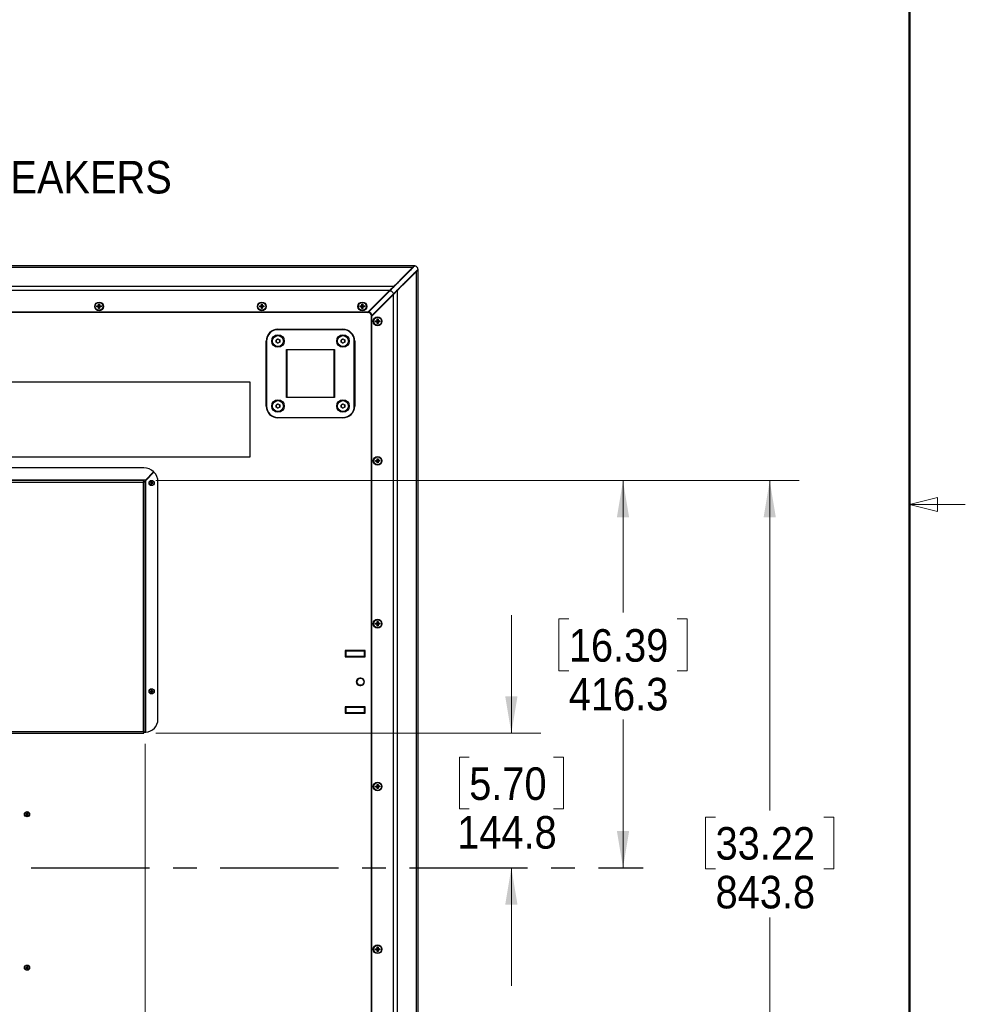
# Model space of a CAD drawing. Header units: millimetres. Extents: x 0 to 844, y -2 to 552.
# Tile 66 of 151: x 743 to 844, y 226 to 331. Entities that reach past the tile are written whole.
import ezdxf

# ---------------------------------------------------------------- set-up
doc = ezdxf.new("R2010")
doc.units = ezdxf.units.MM
doc.linetypes.add('CENTERX2', pattern=[20.32, 12.7, -2.54, 2.54, -2.54])
doc.styles.add('SLDTEXTSTYLE0', font='GOTHIC.TTF', dxfattribs={"width": 0.913})
doc.dimstyles.new('SLDDIMSTYLE2', dxfattribs={"dimtxt": 3.5, "dimasz": 3.9624, "dimexe": 0, "dimexo": 0.0625, "dimgap": 0.875, "dimtad": 0, "dimtih": 1, "dimtoh": 1, "dimdec": 1, "dimlfac": 10, "dimrnd": 1e-09, "dimzin": 12, "dimdsep": 46, "dimtxsty": 'SLDTEXTSTYLE0', "dimsah": 1, "dimcen": 0.09, "dimadec": 0, "dimazin": 3, "dimtfac": 1, "dimtdec": 1, "dimtmove": 0, "dimatfit": 0, "dimfxl": 1, "dimfrac": 2, "dimtolj": 1, "dimtzin": 12, "dimarcsym": 0})
doc.dimstyles.new('SLDDIMSTYLE5', dxfattribs={"dimtxt": 3.5, "dimasz": 3.9624, "dimexe": 0, "dimexo": 0.0625, "dimgap": 0.875, "dimtad": 0, "dimtih": 1, "dimtoh": 1, "dimdec": 1, "dimlfac": 10, "dimrnd": 1e-09, "dimzin": 12, "dimdsep": 46, "dimtxsty": 'SLDTEXTSTYLE0', "dimsah": 1, "dimcen": 0.09, "dimadec": 0, "dimazin": 3, "dimtfac": 1, "dimtdec": 1, "dimtofl": 0, "dimtmove": 0, "dimatfit": 3, "dimfxl": 1, "dimfrac": 2, "dimtolj": 1, "dimtzin": 12, "dimarcsym": 0})
doc.dimstyles.new('SLDDIMSTYLE6', dxfattribs={"dimtxt": 3.5, "dimasz": 3.9624, "dimexe": 0, "dimexo": 0.0625, "dimgap": 0.875, "dimtad": 0, "dimtih": 1, "dimtoh": 1, "dimdec": 1, "dimlfac": 10, "dimrnd": 1e-09, "dimzin": 4, "dimdsep": 46, "dimtxsty": 'SLDTEXTSTYLE0', "dimsah": 1, "dimcen": 0.09, "dimadec": 0, "dimazin": 1, "dimtfac": 1, "dimtdec": 1, "dimtofl": 0, "dimtmove": 0, "dimatfit": 3, "dimfxl": 1, "dimfrac": 2, "dimtolj": 1, "dimtzin": 12, "dimarcsym": 0})

# ---------------------------------------------------------------- blocks, each defined once
blk = doc.blocks.new('_D_13')
at = {"color": 7, "linetype": 'Continuous', "lineweight": 0}
for p, q in [((756.05, 253.66), (756.05, 152.33)), ((709.93, 160.54), (708.87, 160.54)), ((708.87, 160.54), (708.87, 154.99)), ((721.57, 160.54), (722.64, 160.54)), ((722.64, 160.54), (722.64, 154.99)), ((672.35, 155.5), (705.8, 155.5)), ((708.87, 154.99), (709.93, 154.99)), ((722.64, 154.99), (721.57, 154.99)), ((756.05, 155.5), (725.71, 155.5))]:
    blk.add_line(p, q, dxfattribs=at)
at = {"color": 7, "linetype": 'Continuous', "lineweight": 18}
for points in [[(672.35, 155.5), (676.31, 154.84), (676.31, 156.16)], [(756.05, 155.5), (752.08, 156.16), (752.08, 154.84)]]:
    blk.add_solid(points, dxfattribs=at)
at = {"color": 7, "linetype": 'Continuous', "lineweight": 18, "char_height": 3.5, "attachment_point": 1, "style": 'SLDTEXTSTYLE0'}
for s, insert in [('32.95', (709.93, 159.46)), ('837.0', (709.93, 154.22))]:
    blk.add_mtext(s, dxfattribs=dict(at, insert=insert))
blk = doc.blocks.new('_D_14')
at = {"color": 7, "linetype": 'Continuous', "lineweight": 0}
for p, q in [((757.19, 281.95), (810.58, 281.95)), ((807.41, 281.95), (807.41, 267.79)), ((801.59, 267.08), (800.52, 267.08)), ((800.52, 267.08), (800.52, 261.52)), ((813.23, 267.08), (814.29, 267.08)), ((814.29, 267.08), (814.29, 261.52)), ((800.52, 261.52), (801.59, 261.52)), ((814.29, 261.52), (813.23, 261.52)), ((807.41, 240.33), (807.41, 256.28))]:
    blk.add_line(p, q, dxfattribs=at)
at = {"color": 7, "linetype": 'Continuous', "lineweight": 18}
for points in [[(807.41, 281.95), (806.75, 277.99), (808.07, 277.99)], [(807.41, 240.33), (808.07, 244.29), (806.75, 244.29)]]:
    blk.add_solid(points, dxfattribs=at)
at = {"color": 7, "linetype": 'Continuous', "lineweight": 18, "char_height": 3.5, "attachment_point": 1, "style": 'SLDTEXTSTYLE0'}
for s, insert in [('16.39', (801.59, 265.99)), ('416.3', (801.59, 260.75))]:
    blk.add_mtext(s, dxfattribs=dict(at, insert=insert))
blk = doc.blocks.new('_D_15')
at = {"color": 7, "linetype": 'Continuous', "lineweight": 0}
for p, q in [((795.41, 254.8), (795.41, 267.5)), ((757.19, 254.8), (798.58, 254.8)), ((790.88, 252.22), (789.82, 252.22)), ((789.82, 252.22), (789.82, 246.66)), ((799.93, 252.22), (801, 252.22)), ((801, 252.22), (801, 246.66)), ((789.82, 246.66), (790.88, 246.66)), ((801, 246.66), (799.93, 246.66)), ((795.41, 240.33), (795.41, 227.63))]:
    blk.add_line(p, q, dxfattribs=at)
at = {"color": 7, "linetype": 'Continuous', "lineweight": 18}
for points in [[(795.41, 254.8), (796.07, 258.76), (794.75, 258.76)], [(795.41, 240.33), (794.75, 236.36), (796.07, 236.36)]]:
    blk.add_solid(points, dxfattribs=at)
at = {"color": 7, "linetype": 'Continuous', "lineweight": 18, "char_height": 3.5, "attachment_point": 1, "style": 'SLDTEXTSTYLE0'}
for s, insert in [('5.70', (790.88, 251.13)), ('144.8', (789.59, 245.9))]:
    blk.add_mtext(s, dxfattribs=dict(at, insert=insert))
blk = doc.blocks.new('_D_19')
at = {"color": 7, "linetype": 'Continuous', "lineweight": 0}
for p, q in [((757.19, 281.95), (826.35, 281.95)), ((823.18, 281.95), (823.18, 246.5)), ((817.36, 245.79), (816.29, 245.79)), ((816.29, 245.79), (816.29, 240.24)), ((828.99, 245.79), (830.06, 245.79)), ((830.06, 245.79), (830.06, 240.24)), ((816.29, 240.24), (817.36, 240.24)), ((830.06, 240.24), (828.99, 240.24)), ((823.18, 197.57), (823.18, 235)), ((743.19, 197.57), (826.35, 197.57))]:
    blk.add_line(p, q, dxfattribs=at)
at = {"color": 7, "linetype": 'Continuous', "lineweight": 18}
for points in [[(823.18, 281.95), (822.52, 277.99), (823.84, 277.99)], [(823.18, 197.57), (823.84, 201.53), (822.52, 201.53)]]:
    blk.add_solid(points, dxfattribs=at)
at = {"color": 7, "linetype": 'Continuous', "lineweight": 18, "char_height": 3.5, "attachment_point": 1, "style": 'SLDTEXTSTYLE0'}
for s, insert in [('33.22', (817.36, 244.71)), ('843.8', (817.36, 239.47))]:
    blk.add_mtext(s, dxfattribs=dict(at, insert=insert))
blk = doc.blocks.new('_D_20')
at = {"color": 7, "linetype": 'Continuous', "lineweight": 0}
for p, q in [((588.65, 253.66), (588.65, 140.69)), ((756.05, 253.66), (756.05, 140.69)), ((666.16, 148.91), (665.09, 148.91)), ((665.09, 148.91), (665.09, 143.35)), ((677.8, 148.91), (678.86, 148.91)), ((678.86, 148.91), (678.86, 143.35)), ((588.65, 143.86), (662.02, 143.86)), ((665.09, 143.35), (666.16, 143.35)), ((678.86, 143.35), (677.8, 143.35)), ((756.05, 143.86), (681.93, 143.86))]:
    blk.add_line(p, q, dxfattribs=at)
at = {"color": 7, "linetype": 'Continuous', "lineweight": 18}
for points in [[(588.65, 143.86), (592.61, 143.2), (592.61, 144.53)], [(756.05, 143.86), (752.08, 144.53), (752.08, 143.2)]]:
    blk.add_solid(points, dxfattribs=at)
at = {"color": 7, "linetype": 'Continuous', "lineweight": 18, "char_height": 3.5, "attachment_point": 1, "style": 'SLDTEXTSTYLE0'}
for s, insert in [('65.91', (666.16, 147.82)), ('1674.0', (664.87, 142.58))]:
    blk.add_mtext(s, dxfattribs=dict(at, insert=insert))

msp = doc.modelspace()

# ---------------------------------------------------------------- linework, layer by layer
at = {"color": 7, "linetype": 'Continuous', "lineweight": 50}
msp.add_line((838.2, 546.1), (838.2, 12.7), dxfattribs=at)
at = {"color": 7, "linetype": 'Continuous', "lineweight": 25}
for p, q in [((784.967, 305.03), (559.725, 305.03)), ((784.781, 304.844), (559.911, 304.844)), ((782.765, 302.828), (784.781, 304.844)), ((784.782, 304.834), (784.769, 304.821)), ((784.786, 304.805), (784.769, 304.821)), ((784.81, 304.826), (784.786, 304.805)), ((784.857, 304.92), (784.952, 305.005)), ((784.969, 304.988), (784.952, 305.005)), ((784.969, 304.988), (784.952, 305.005)), ((784.982, 305), (784.966, 304.985)), ((785.019, 305.034), (784.969, 304.988)), ((785.019, 305.034), (785.019, 305.034)), ((784.786, 304.805), (782.77, 302.789)), ((783.144, 302.414), (785.16, 304.43)), ((785.2, 304.429), (783.184, 302.413)), ((785.16, 304.43), (785.182, 304.454)), ((785.16, 304.43), (785.177, 304.413)), ((785.177, 304.413), (785.19, 304.427)), ((785.2, 176.221), (785.2, 304.429)), ((785.31, 304.54), (785.36, 304.596)), ((785.343, 304.613), (785.355, 304.625)), ((785.36, 304.596), (785.343, 304.613)), ((785.343, 304.613), (785.36, 304.596)), ((785.355, 304.625), (785.387, 304.66)), ((785.386, 176.035), (785.386, 304.615)), ((785.39, 304.663), (785.39, 304.663)), ((782.765, 302.828), (561.927, 302.828)), ((782.765, 302.828), (782.316, 302.379)), ((782.77, 302.789), (782.753, 302.805)), ((782.316, 302.379), (562.376, 302.379)), ((782.316, 302.379), (779.992, 300.056)), ((782.34, 302.359), (780.013, 300.032)), ((780.059, 300.076), (782.341, 302.358)), ((780.388, 299.658), (782.715, 301.984)), ((780.411, 299.641), (782.735, 301.964)), ((780.432, 299.703), (782.714, 301.985)), ((782.34, 302.359), (782.324, 302.376)), ((782.341, 302.358), (782.356, 302.373)), ((782.714, 301.985), (782.732, 302.004)), ((782.714, 301.985), (782.715, 301.984)), ((782.715, 301.984), (782.731, 301.968)), ((782.731, 301.968), (782.741, 301.977)), ((782.735, 301.964), (783.184, 302.413)), ((782.735, 178.686), (782.735, 301.964)), ((782.741, 301.977), (782.776, 302.013)), ((783.144, 302.414), (783.161, 302.397)), ((783.184, 178.237), (783.184, 302.413)), ((750.873, 300.728), (751.048, 300.728)), ((750.873, 300.632), (750.873, 300.728)), ((750.873, 300.728), (751.072, 300.704)), ((750.873, 300.632), (751.072, 300.656)), ((751.048, 300.632), (750.873, 300.632)), ((751.048, 300.903), (751.144, 300.903)), ((751.048, 300.728), (751.048, 300.903)), ((751.048, 300.903), (751.072, 300.704)), ((751.048, 300.728), (751.072, 300.704)), ((751.072, 300.656), (751.048, 300.632)), ((751.048, 300.457), (751.072, 300.656)), ((751.048, 300.457), (751.048, 300.632)), ((751.072, 300.656), (751.072, 300.704)), ((751.072, 300.704), (751.12, 300.704)), ((751.12, 300.656), (751.072, 300.656)), ((751.144, 300.903), (751.12, 300.704)), ((751.12, 300.704), (751.144, 300.728)), ((751.319, 300.728), (751.12, 300.704)), ((751.12, 300.704), (751.12, 300.656)), ((751.144, 300.632), (751.12, 300.656)), ((751.319, 300.632), (751.12, 300.656)), ((751.144, 300.457), (751.12, 300.656)), ((751.144, 300.903), (751.144, 300.728)), ((751.144, 300.728), (751.319, 300.728)), ((751.144, 300.632), (751.144, 300.457)), ((751.319, 300.632), (751.144, 300.632)), ((751.319, 300.728), (751.319, 300.632)), ((768.373, 300.728), (768.548, 300.728)), ((768.373, 300.632), (768.373, 300.728)), ((768.373, 300.728), (768.572, 300.704)), ((768.373, 300.632), (768.572, 300.656)), ((768.548, 300.632), (768.373, 300.632)), ((768.548, 300.903), (768.644, 300.903)), ((768.548, 300.728), (768.548, 300.903)), ((768.548, 300.903), (768.572, 300.704)), ((768.548, 300.728), (768.572, 300.704)), ((768.548, 300.457), (768.572, 300.656)), ((768.572, 300.656), (768.548, 300.632)), ((768.548, 300.457), (768.548, 300.632)), ((768.572, 300.704), (768.62, 300.704)), ((768.572, 300.656), (768.572, 300.704)), ((768.62, 300.656), (768.572, 300.656)), ((768.644, 300.903), (768.62, 300.704)), ((768.62, 300.704), (768.644, 300.728)), ((768.819, 300.728), (768.62, 300.704)), ((768.62, 300.704), (768.62, 300.656)), ((768.644, 300.457), (768.62, 300.656)), ((768.644, 300.632), (768.62, 300.656)), ((768.819, 300.632), (768.62, 300.656)), ((768.644, 300.903), (768.644, 300.728)), ((768.644, 300.728), (768.819, 300.728)), ((768.644, 300.632), (768.644, 300.457)), ((768.819, 300.632), (768.644, 300.632)), ((768.819, 300.728), (768.819, 300.632)), ((779.173, 300.728), (779.348, 300.728)), ((779.173, 300.632), (779.173, 300.728)), ((779.173, 300.728), (779.372, 300.704)), ((779.173, 300.632), (779.372, 300.656)), ((779.348, 300.632), (779.173, 300.632)), ((779.348, 300.903), (779.444, 300.903)), ((779.348, 300.728), (779.348, 300.903)), ((779.348, 300.903), (779.372, 300.704)), ((779.348, 300.728), (779.372, 300.704)), ((779.372, 300.656), (779.348, 300.632)), ((779.348, 300.457), (779.372, 300.656)), ((779.348, 300.457), (779.348, 300.632)), ((779.372, 300.656), (779.372, 300.704)), ((779.372, 300.704), (779.42, 300.704)), ((779.42, 300.656), (779.372, 300.656)), ((779.444, 300.903), (779.42, 300.704)), ((779.42, 300.704), (779.444, 300.728)), ((779.619, 300.728), (779.42, 300.704)), ((779.42, 300.704), (779.42, 300.656)), ((779.444, 300.632), (779.42, 300.656)), ((779.619, 300.632), (779.42, 300.656)), ((779.444, 300.457), (779.42, 300.656)), ((779.444, 300.903), (779.444, 300.728)), ((779.444, 300.728), (779.619, 300.728)), ((779.444, 300.632), (779.444, 300.457)), ((779.619, 300.632), (779.444, 300.632)), ((779.619, 300.728), (779.619, 300.632)), ((779.992, 300.056), (564.7, 300.056)), ((779.967, 300.03), (564.725, 300.03)), ((751.144, 300.457), (751.048, 300.457)), ((768.644, 300.457), (768.548, 300.457)), ((779.444, 300.457), (779.348, 300.457)), ((780.386, 181.035), (780.386, 299.615)), ((780.411, 181.01), (780.411, 299.641)), ((780.813, 299.123), (780.988, 299.123)), ((780.813, 299.027), (780.813, 299.123)), ((780.813, 299.123), (781.012, 299.099)), ((780.813, 299.027), (781.012, 299.051)), ((780.988, 299.027), (780.813, 299.027)), ((780.988, 299.298), (781.084, 299.298)), ((780.988, 299.123), (780.988, 299.298)), ((780.988, 299.298), (781.012, 299.099)), ((780.988, 299.123), (781.012, 299.099)), ((781.012, 299.051), (780.988, 299.027)), ((780.988, 298.852), (781.012, 299.051)), ((780.988, 298.852), (780.988, 299.027)), ((781.084, 298.852), (780.988, 298.852)), ((781.012, 299.099), (781.06, 299.099)), ((781.012, 299.051), (781.012, 299.099)), ((781.06, 299.051), (781.012, 299.051)), ((781.084, 299.298), (781.06, 299.099)), ((781.06, 299.099), (781.084, 299.123)), ((781.259, 299.123), (781.06, 299.099)), ((781.06, 299.099), (781.06, 299.051)), ((781.084, 299.027), (781.06, 299.051)), ((781.259, 299.027), (781.06, 299.051)), ((781.084, 298.852), (781.06, 299.051)), ((781.084, 299.298), (781.084, 299.123)), ((781.084, 299.123), (781.259, 299.123)), ((781.084, 299.027), (781.084, 298.852)), ((781.259, 299.027), (781.084, 299.027)), ((781.259, 299.123), (781.259, 299.027)), ((770.324, 298.223), (777.309, 298.223)), ((770.324, 298.223), (770.324, 298.173)), ((777.309, 298.173), (770.324, 298.173)), ((777.309, 298.223), (777.309, 298.173)), ((769.054, 296.953), (769.104, 296.953)), ((769.054, 289.968), (769.054, 296.953)), ((769.104, 296.953), (769.104, 289.968)), ((770.121, 297.065), (770.319, 297.184)), ((770.126, 296.834), (770.121, 297.065)), ((770.328, 296.722), (770.126, 296.834)), ((770.319, 297.184), (770.521, 297.072)), ((770.526, 296.841), (770.328, 296.722)), ((770.521, 297.072), (770.526, 296.841)), ((777.106, 297.065), (777.304, 297.184)), ((777.111, 296.834), (777.106, 297.065)), ((777.313, 296.722), (777.111, 296.834)), ((777.304, 297.184), (777.506, 297.072)), ((777.511, 296.841), (777.313, 296.722)), ((777.506, 297.072), (777.511, 296.841)), ((778.529, 289.968), (778.529, 296.953)), ((778.579, 296.953), (778.529, 296.953)), ((778.579, 296.953), (778.579, 289.968)), ((771.226, 296.05), (776.406, 296.05)), ((771.226, 290.87), (771.226, 296.05)), ((771.276, 296), (771.226, 296.05)), ((776.356, 296), (771.276, 296)), ((771.276, 296), (771.276, 290.92)), ((776.356, 296), (776.406, 296.05)), ((776.356, 290.92), (776.356, 296)), ((776.406, 296.05), (776.406, 290.87)), ((767.346, 292.525), (672.346, 292.525)), ((767.346, 284.525), (767.346, 292.525)), ((770.121, 290.08), (770.319, 290.199)), ((770.126, 289.849), (770.121, 290.08)), ((770.319, 290.199), (770.521, 290.087)), ((770.521, 290.087), (770.526, 289.856)), ((771.226, 290.87), (771.276, 290.92)), ((776.406, 290.87), (771.226, 290.87)), ((771.276, 290.92), (776.356, 290.92)), ((776.406, 290.87), (776.356, 290.92)), ((777.106, 290.08), (777.304, 290.199)), ((777.111, 289.849), (777.106, 290.08)), ((777.304, 290.199), (777.506, 290.087)), ((777.506, 290.087), (777.511, 289.856)), ((769.104, 289.968), (769.054, 289.968)), ((770.328, 289.737), (770.126, 289.849)), ((770.526, 289.856), (770.328, 289.737)), ((777.313, 289.737), (777.111, 289.849)), ((777.511, 289.856), (777.313, 289.737)), ((778.529, 289.968), (778.579, 289.968)), ((770.324, 288.748), (777.309, 288.748)), ((770.324, 288.748), (770.324, 288.698)), ((777.309, 288.698), (770.324, 288.698)), ((777.309, 288.748), (777.309, 288.698)), ((672.346, 284.525), (767.346, 284.525)), ((780.813, 284.123), (780.988, 284.123)), ((780.813, 284.027), (780.813, 284.123)), ((780.813, 284.123), (781.012, 284.099)), ((780.813, 284.027), (781.012, 284.051)), ((780.988, 284.027), (780.813, 284.027)), ((780.988, 284.298), (781.084, 284.298)), ((780.988, 284.123), (780.988, 284.298)), ((780.988, 284.298), (781.012, 284.099)), ((780.988, 284.123), (781.012, 284.099)), ((781.012, 284.051), (780.988, 284.027)), ((780.988, 283.852), (781.012, 284.051)), ((780.988, 283.852), (780.988, 284.027)), ((781.084, 283.852), (780.988, 283.852)), ((781.012, 284.099), (781.06, 284.099)), ((781.012, 284.051), (781.012, 284.099)), ((781.06, 284.051), (781.012, 284.051)), ((781.084, 284.298), (781.06, 284.099)), ((781.259, 284.123), (781.06, 284.099)), ((781.06, 284.099), (781.084, 284.123)), ((781.06, 284.099), (781.06, 284.051)), ((781.259, 284.027), (781.06, 284.051)), ((781.084, 284.027), (781.06, 284.051)), ((781.084, 283.852), (781.06, 284.051)), ((781.084, 284.298), (781.084, 284.123)), ((781.084, 284.123), (781.259, 284.123)), ((781.084, 284.027), (781.084, 283.852)), ((781.259, 284.027), (781.084, 284.027)), ((781.259, 284.123), (781.259, 284.027)), ((755.918, 283.329), (588.775, 283.329)), ((756.965, 282.905), (756.072, 282.011)), ((756.107, 281.976), (757.001, 282.87)), ((756.996, 282.925), (756.944, 282.925)), ((756.996, 282.865), (756.996, 282.925)), ((755.918, 282.011), (588.775, 282.011)), ((755.918, 281.95), (588.775, 281.95)), ((755.864, 281.768), (588.828, 281.768)), ((755.864, 254.983), (755.864, 281.768)), ((755.917, 281.827), (755.917, 281.948)), ((755.918, 281.95), (755.918, 282.011)), ((756.072, 282.011), (755.918, 282.011)), ((755.918, 281.95), (755.918, 281.829)), ((756.046, 281.822), (755.925, 281.822)), ((756.046, 254.929), (756.046, 281.822)), ((756.107, 281.822), (756.046, 281.822)), ((756.107, 281.822), (756.107, 281.976)), ((756.107, 254.929), (756.107, 281.822)), ((756.615, 281.735), (756.728, 281.719)), ((756.615, 281.665), (756.728, 281.682)), ((756.709, 281.737), (756.728, 281.719)), ((756.728, 281.682), (756.709, 281.664)), ((756.711, 281.832), (756.728, 281.719)), ((756.711, 281.569), (756.728, 281.682)), ((756.728, 281.682), (756.728, 281.719)), ((756.765, 281.719), (756.728, 281.719)), ((756.728, 281.682), (756.765, 281.682)), ((756.781, 281.832), (756.765, 281.719)), ((756.765, 281.719), (756.783, 281.737)), ((756.877, 281.735), (756.765, 281.719)), ((756.765, 281.719), (756.765, 281.682)), ((756.783, 281.664), (756.765, 281.682)), ((756.877, 281.665), (756.765, 281.682)), ((756.781, 281.569), (756.765, 281.682)), ((757.425, 256.279), (757.425, 281.822)), ((780.988, 266.798), (781.084, 266.798)), ((780.988, 266.623), (780.988, 266.798)), ((780.988, 266.798), (781.012, 266.599)), ((781.084, 266.798), (781.06, 266.599)), ((781.084, 266.798), (781.084, 266.623)), ((780.813, 266.623), (780.988, 266.623)), ((780.813, 266.527), (780.813, 266.623)), ((780.813, 266.623), (781.012, 266.599)), ((780.813, 266.527), (781.012, 266.551)), ((780.988, 266.527), (780.813, 266.527)), ((780.988, 266.623), (781.012, 266.599)), ((781.012, 266.551), (780.988, 266.527)), ((780.988, 266.352), (781.012, 266.551)), ((780.988, 266.352), (780.988, 266.527)), ((781.084, 266.352), (780.988, 266.352)), ((781.012, 266.599), (781.06, 266.599)), ((781.012, 266.551), (781.012, 266.599)), ((781.06, 266.551), (781.012, 266.551)), ((781.06, 266.599), (781.084, 266.623)), ((781.259, 266.623), (781.06, 266.599)), ((781.06, 266.599), (781.06, 266.551)), ((781.259, 266.527), (781.06, 266.551)), ((781.084, 266.527), (781.06, 266.551)), ((781.084, 266.352), (781.06, 266.551)), ((781.084, 266.623), (781.259, 266.623)), ((781.084, 266.527), (781.084, 266.352)), ((781.259, 266.527), (781.084, 266.527)), ((781.259, 266.623), (781.259, 266.527)), ((779.711, 263.698), (777.561, 263.698)), ((777.561, 263.698), (777.561, 262.998)), ((779.536, 263.607), (777.636, 263.607)), ((777.636, 263.607), (777.636, 263.08)), ((779.636, 263.592), (779.536, 263.607)), ((779.636, 263.095), (779.636, 263.592)), ((779.711, 262.998), (779.711, 263.698)), ((777.561, 262.998), (779.711, 262.998)), ((777.636, 263.08), (779.536, 263.08)), ((779.536, 263.08), (779.636, 263.095)), ((779.236, 260.725), (779.136, 260.725)), ((779.236, 260.665), (779.136, 260.665)), ((756.615, 259.335), (756.728, 259.319)), ((756.709, 259.337), (756.728, 259.319)), ((756.711, 259.432), (756.728, 259.319)), ((756.728, 259.282), (756.728, 259.319)), ((756.765, 259.319), (756.728, 259.319)), ((756.781, 259.432), (756.765, 259.319)), ((756.765, 259.319), (756.783, 259.337)), ((756.877, 259.335), (756.765, 259.319)), ((756.765, 259.319), (756.765, 259.282)), ((779.136, 259.985), (779.236, 259.985)), ((779.136, 259.925), (779.236, 259.925)), ((756.615, 259.265), (756.728, 259.282)), ((756.728, 259.282), (756.709, 259.264)), ((756.711, 259.169), (756.728, 259.282)), ((756.728, 259.282), (756.765, 259.282)), ((756.783, 259.264), (756.765, 259.282)), ((756.877, 259.265), (756.765, 259.282)), ((756.781, 259.169), (756.765, 259.282)), ((779.711, 257.653), (777.561, 257.653)), ((777.561, 257.653), (777.561, 256.953)), ((777.636, 257.571), (777.636, 257.044)), ((779.536, 257.571), (777.636, 257.571)), ((779.636, 257.556), (779.536, 257.571)), ((779.636, 257.059), (779.636, 257.556)), ((779.711, 256.953), (779.711, 257.653)), ((777.561, 256.953), (779.711, 256.953)), ((777.636, 257.044), (779.536, 257.044)), ((779.536, 257.044), (779.636, 257.059)), ((588.775, 254.8), (755.918, 254.8)), ((588.828, 254.983), (755.864, 254.983)), ((755.918, 254.922), (755.918, 254.934)), ((755.918, 254.8), (755.918, 254.922)), ((755.923, 254.93), (756.044, 254.93)), ((756.046, 254.929), (755.925, 254.929)), ((756.046, 254.929), (756.075, 254.929)), ((780.813, 249.123), (780.988, 249.123)), ((780.813, 249.027), (780.813, 249.123)), ((780.813, 249.123), (781.012, 249.099)), ((780.813, 249.027), (781.012, 249.051)), ((780.988, 249.027), (780.813, 249.027)), ((780.988, 249.298), (781.084, 249.298)), ((780.988, 249.123), (780.988, 249.298)), ((780.988, 249.298), (781.012, 249.099)), ((780.988, 249.123), (781.012, 249.099)), ((781.012, 249.051), (780.988, 249.027)), ((780.988, 248.852), (781.012, 249.051)), ((780.988, 248.852), (780.988, 249.027)), ((781.084, 248.852), (780.988, 248.852)), ((781.012, 249.099), (781.06, 249.099)), ((781.012, 249.051), (781.012, 249.099)), ((781.06, 249.051), (781.012, 249.051)), ((781.084, 249.298), (781.06, 249.099)), ((781.259, 249.123), (781.06, 249.099)), ((781.06, 249.099), (781.084, 249.123)), ((781.06, 249.099), (781.06, 249.051)), ((781.084, 249.027), (781.06, 249.051)), ((781.259, 249.027), (781.06, 249.051)), ((781.084, 248.852), (781.06, 249.051)), ((781.084, 249.298), (781.084, 249.123)), ((781.084, 249.123), (781.259, 249.123)), ((781.084, 249.027), (781.084, 248.852)), ((781.259, 249.027), (781.084, 249.027)), ((781.259, 249.123), (781.259, 249.027)), ((743.223, 246.133), (743.336, 246.117)), ((743.223, 246.063), (743.336, 246.08)), ((743.318, 246.135), (743.336, 246.117)), ((743.336, 246.08), (743.318, 246.062)), ((743.32, 246.23), (743.336, 246.117)), ((743.32, 245.967), (743.336, 246.08)), ((743.373, 246.117), (743.336, 246.117)), ((743.336, 246.08), (743.336, 246.117)), ((743.336, 246.08), (743.373, 246.08)), ((743.39, 246.23), (743.373, 246.117)), ((743.373, 246.117), (743.392, 246.135)), ((743.486, 246.133), (743.373, 246.117)), ((743.373, 246.117), (743.373, 246.08)), ((743.392, 246.062), (743.373, 246.08)), ((743.486, 246.063), (743.373, 246.08)), ((743.39, 245.967), (743.373, 246.08)), ((780.988, 231.798), (781.084, 231.798)), ((780.988, 231.623), (780.988, 231.798)), ((780.988, 231.798), (781.012, 231.599)), ((781.084, 231.798), (781.06, 231.599)), ((781.084, 231.798), (781.084, 231.623)), ((780.813, 231.623), (780.988, 231.623)), ((780.813, 231.527), (780.813, 231.623)), ((780.813, 231.623), (781.012, 231.599)), ((780.813, 231.527), (781.012, 231.551)), ((780.988, 231.527), (780.813, 231.527)), ((780.988, 231.623), (781.012, 231.599)), ((781.012, 231.551), (780.988, 231.527)), ((780.988, 231.352), (781.012, 231.551)), ((780.988, 231.352), (780.988, 231.527)), ((781.084, 231.352), (780.988, 231.352)), ((781.012, 231.599), (781.06, 231.599)), ((781.012, 231.551), (781.012, 231.599)), ((781.06, 231.551), (781.012, 231.551)), ((781.259, 231.623), (781.06, 231.599)), ((781.06, 231.599), (781.084, 231.623)), ((781.06, 231.599), (781.06, 231.551)), ((781.259, 231.527), (781.06, 231.551)), ((781.084, 231.527), (781.06, 231.551)), ((781.084, 231.352), (781.06, 231.551)), ((781.084, 231.623), (781.259, 231.623)), ((781.084, 231.527), (781.084, 231.352)), ((781.259, 231.527), (781.084, 231.527)), ((781.259, 231.623), (781.259, 231.527)), ((743.32, 229.73), (743.336, 229.617)), ((743.39, 229.73), (743.373, 229.617)), ((743.223, 229.633), (743.336, 229.617)), ((743.223, 229.563), (743.336, 229.58)), ((743.318, 229.635), (743.336, 229.617)), ((743.336, 229.58), (743.318, 229.562)), ((743.32, 229.467), (743.336, 229.58)), ((743.373, 229.617), (743.336, 229.617)), ((743.336, 229.58), (743.336, 229.617)), ((743.336, 229.58), (743.373, 229.58)), ((743.373, 229.617), (743.392, 229.635)), ((743.486, 229.633), (743.373, 229.617)), ((743.373, 229.617), (743.373, 229.58)), ((743.392, 229.562), (743.373, 229.58)), ((743.486, 229.563), (743.373, 229.58)), ((743.39, 229.467), (743.373, 229.58))]:
    msp.add_line(p, q, dxfattribs=at)
at = {"color": 8, "linetype": 'Continuous', "lineweight": 25}
for p, q in [((784.803, 304.866), (784.782, 304.834)), ((785.21, 304.439), (785.19, 304.427))]:
    msp.add_line(p, q, dxfattribs=at)
at = {"color": 7, "linetype": 'Continuous', "lineweight": 18}
for p, q in [((838.2, 279.4), (841.2, 280.15)), ((841.2, 278.65), (841.2, 280.15)), ((838.2, 279.4), (841.2, 278.65)), ((838.2, 279.4), (844.2, 279.4))]:
    msp.add_line(p, q, dxfattribs=at)
at = {"color": 7, "linetype": 'CENTERX2', "lineweight": 25}
msp.add_line((540.609, 240.325), (809.573, 240.325), dxfattribs=at)
at = {"color": 7, "linetype": 'Continuous', "lineweight": 25, "flags": 128}
for points in [[(784.769, 304.821), (784.218, 304.27), (783.653, 303.706), (783.193, 303.245), (782.753, 302.805)], [(784.967, 305.03), (784.955, 305.018), (784.918, 304.982), (784.86, 304.923), (784.781, 304.844)], [(783.161, 302.397), (783.423, 302.659), (783.987, 303.224), (784.589, 303.825), (785.177, 304.413)], [(785.2, 304.429), (785.279, 304.508), (785.338, 304.567), (785.374, 304.603), (785.386, 304.615)], [(782.324, 302.376), (781.621, 301.673), (781.01, 301.062), (780.398, 300.451), (780.003, 300.056)], [(780.411, 299.647), (780.806, 300.043), (781.519, 300.755), (782.13, 301.366), (782.731, 301.968)], [(779.992, 300.056), (779.987, 300.051), (779.982, 300.046), (779.978, 300.042), (779.974, 300.038), (779.971, 300.035), (779.969, 300.032), (779.967, 300.031), (779.967, 300.03)], [(780.386, 299.615), (780.386, 299.616), (780.388, 299.617), (780.389, 299.619), (780.392, 299.621), (780.395, 299.624), (780.399, 299.628), (780.403, 299.632), (780.407, 299.636), (780.411, 299.641)]]:
    msp.add_lwpolyline(points, dxfattribs=at)
at = {"color": 7, "linetype": 'Continuous', "lineweight": 25}
for centre, radius in [((751.096, 300.68), 0.47), ((751.096, 300.68), 0.42), ((768.596, 300.68), 0.47), ((768.596, 300.68), 0.42), ((779.396, 300.68), 0.47), ((779.396, 300.68), 0.42), ((781.036, 299.075), 0.47), ((781.036, 299.075), 0.42), ((770.324, 296.953), 0.672), ((770.324, 296.953), 0.585), ((777.309, 296.953), 0.672), ((777.309, 296.953), 0.585), ((770.324, 289.968), 0.672), ((770.324, 289.968), 0.585), ((777.309, 289.968), 0.672), ((777.309, 289.968), 0.585), ((781.036, 284.075), 0.47), ((781.036, 284.075), 0.42), ((756.746, 281.7), 0.28), ((756.746, 281.7), 0.263), ((781.036, 266.575), 0.47), ((781.036, 266.575), 0.42), ((756.746, 259.3), 0.28), ((756.746, 259.3), 0.263), ((781.036, 249.075), 0.47), ((781.036, 249.075), 0.42), ((743.355, 246.098), 0.28), ((743.355, 246.098), 0.263), ((781.036, 231.575), 0.47), ((781.036, 231.575), 0.42), ((743.355, 229.598), 0.28), ((743.355, 229.598), 0.263)]:
    msp.add_circle(centre, radius, dxfattribs=at)
for centre, radius, start, end in [((779.996, 299.64), 0.392, 87.49285, 88.66236), ((779.996, 299.64), 0.39, 2.35019, 87.64981), ((779.996, 299.64), 0.44, 8.18348, 81.81652), ((779.996, 299.64), 0.392, 1.33764, 2.50715), ((770.324, 296.953), 1.27, 90, 180), ((770.324, 296.953), 1.22, 90, 180), ((777.309, 296.953), 1.27, 0, 90), ((777.309, 296.953), 1.22, 0, 90), ((770.324, 296.953), 0.2, 121.0613, 181.0613), ((770.324, 296.953), 0.2, 181.0613, 241.0613), ((770.324, 296.953), 0.2, 61.0613, 121.0613), ((770.324, 296.953), 0.2, 241.0613, 301.0613), ((770.324, 296.953), 0.2, 1.0613, 61.0613), ((770.324, 296.953), 0.2, 301.0613, 1.0613), ((777.309, 296.953), 0.2, 121.0613, 181.0613), ((777.309, 296.953), 0.2, 181.0613, 241.0613), ((777.309, 296.953), 0.2, 61.0613, 121.0613), ((777.309, 296.953), 0.2, 241.0613, 301.0613), ((777.309, 296.953), 0.2, 1.0613, 61.0613), ((777.309, 296.953), 0.2, 301.0613, 1.0613), ((770.324, 289.968), 0.2, 121.0613, 181.0613), ((770.324, 289.968), 0.2, 61.0613, 121.0613), ((770.324, 289.968), 0.2, 1.0613, 61.0613), ((777.309, 289.968), 0.2, 121.0613, 181.0613), ((777.309, 289.968), 0.2, 61.0613, 121.0613), ((777.309, 289.968), 0.2, 1.0613, 61.0613), ((770.324, 289.968), 1.27, 180, 270), ((770.324, 289.968), 1.22, 180, 270), ((770.324, 289.968), 0.2, 181.0613, 241.0613), ((770.324, 289.968), 0.2, 241.0613, 301.0613), ((770.324, 289.968), 0.2, 301.0613, 1.0613), ((777.309, 289.968), 0.2, 181.0613, 241.0613), ((777.309, 289.968), 0.2, 241.0613, 301.0613), ((777.309, 289.968), 1.22, 270, 0), ((777.309, 289.968), 1.27, 270, 0), ((777.309, 289.968), 0.2, 301.0613, 1.0613), ((755.918, 281.822), 1.507, 45.95049, 90), ((755.918, 281.822), 1.507, 360, 44.04951), ((757.41, 281.7), 0.796, 177.47938, 182.52062), ((756.743, 277.192), 4.545, 90.43025, 91.62456), ((756.744, 286.258), 4.594, 268.38185, 269.56334), ((761.349, 281.701), 4.64, 178.38764, 179.55768), ((761.348, 281.699), 4.639, 180.44229, 181.61245), ((756.746, 281.029), 0.804, 87.5032, 92.4968), ((756.746, 282.368), 0.8, 267.49129, 272.50871), ((752.231, 281.703), 4.552, 0.43103, 1.62365), ((752.232, 281.698), 4.551, 358.37625, 359.569), ((756.749, 277.192), 4.545, 88.37549, 89.56983), ((756.748, 286.258), 4.595, 270.43658, 271.61811), ((756.074, 281.7), 0.804, 357.5032, 2.4968), ((779.136, 260.325), 0.4, 90, 270), ((779.136, 260.325), 0.34, 90, 270), ((779.236, 260.325), 0.4, 270, 90), ((779.236, 260.325), 0.34, 270, 90), ((757.41, 259.3), 0.796, 177.47938, 182.52062), ((756.744, 254.768), 4.57, 90.43345, 91.62137), ((761.349, 259.301), 4.639, 178.38759, 179.55769), ((756.746, 258.631), 0.802, 87.49725, 92.50275), ((752.231, 259.303), 4.552, 0.43102, 1.6237), ((756.748, 254.768), 4.57, 88.37868, 89.56664), ((756.074, 259.3), 0.804, 357.5032, 2.4968), ((756.744, 263.833), 4.57, 268.37863, 269.56655), ((761.349, 259.299), 4.639, 180.44231, 181.61241), ((756.746, 259.97), 0.802, 267.49725, 272.50275), ((752.231, 259.298), 4.552, 358.3763, 359.56898), ((756.748, 263.833), 4.57, 270.43336, 271.62132), ((756.075, 256.279), 1.35, 271.37404, 0), ((743.353, 241.57), 4.565, 90.43258, 91.62165), ((744.027, 246.098), 0.804, 177.50316, 182.49684), ((743.353, 250.629), 4.567, 268.37883, 269.56739), ((747.87, 246.101), 4.552, 178.37632, 179.56898), ((747.87, 246.096), 4.552, 180.43102, 181.62368), ((743.355, 245.428), 0.802, 87.49833, 92.50167), ((743.355, 246.769), 0.802, 267.49833, 272.50167), ((738.803, 246.1), 4.589, 0.43583, 1.61887), ((738.803, 246.097), 4.589, 358.38113, 359.56417), ((743.357, 241.569), 4.567, 88.3785, 89.56727), ((743.357, 250.63), 4.568, 270.43276, 271.62103), ((742.683, 246.098), 0.804, 357.50316, 2.49684), ((747.87, 229.601), 4.552, 178.37632, 179.56898), ((743.355, 228.928), 0.803, 87.49941, 92.50059), ((738.803, 229.6), 4.589, 0.43583, 1.61887), ((743.353, 225.068), 4.567, 90.43261, 91.62117), ((744.027, 229.598), 0.804, 177.50318, 182.49682), ((743.353, 234.129), 4.567, 268.37883, 269.56739), ((747.87, 229.596), 4.552, 180.43102, 181.62368), ((743.355, 230.268), 0.802, 267.49725, 272.50275), ((738.803, 229.597), 4.589, 358.38113, 359.56417), ((743.357, 225.067), 4.568, 88.37897, 89.56724), ((743.357, 234.13), 4.568, 270.43276, 271.62103), ((742.683, 229.598), 0.804, 357.50318, 2.49682)]:
    msp.add_arc(centre, radius, start, end, dxfattribs=at)
for points, knots in [([(784.81, 304.826), (784.706, 304.722), (784.364, 304.38), (783.903, 303.92), (783.436, 303.452), (783.105, 303.122), (782.893, 302.91), (782.793, 302.809)], [0, 0, 0, 0, 0.1549702, 0.5083974, 0.6851109, 0.8505614, 1, 1, 1, 1]), ([(784.952, 305.005), (784.949, 305.002), (784.944, 304.997), (784.89, 304.942), (784.822, 304.874), (784.782, 304.834)], [0, 0, 0, 0, 0.236306, 0.5518828, 1, 1, 1, 1]), ([(784.962, 304.981), (784.96, 304.979), (784.954, 304.973), (784.9, 304.919), (784.83, 304.849), (784.786, 304.805)], [0, 0, 0, 0, 0.1617571, 0.4640972, 1, 1, 1, 1]), ([(785.012, 305.027), (785.01, 305.026), (785.005, 305.02), (784.955, 304.971), (784.881, 304.897), (784.824, 304.84), (784.81, 304.826)], [0, 0, 0, 0, 0.1204782, 0.4243877, 0.8528325, 1, 1, 1, 1]), ([(785.016, 305.031), (785.007, 305.023), (784.991, 305.008), (784.974, 304.992), (784.965, 304.985)], [0, 0, 0, 0, 0.4999837, 1, 1, 1, 1]), ([(785.391, 304.656), (785.381, 304.704), (785.362, 304.799), (785.273, 304.918), (785.155, 305.006), (785.06, 305.025), (785.013, 305.035)], [0, 0, 0, 0, 0.2497043, 0.5005111, 0.7510598, 1, 1, 1, 1]), ([(785.182, 304.454), (785.074, 304.346), (784.728, 304.001), (784.264, 303.537), (783.798, 303.071), (783.472, 302.744), (783.263, 302.536), (783.165, 302.437)], [0, 0, 0, 0, 0.1603254, 0.5137533, 0.6904673, 0.8532061, 1, 1, 1, 1]), ([(785.16, 304.43), (785.19, 304.46), (785.247, 304.517), (785.323, 304.592), (785.336, 304.605), (785.343, 304.613)], [0, 0, 0, 0, 0.31259851, 0.59344359, 1, 1, 1, 1]), ([(785.383, 304.656), (785.38, 304.653), (785.373, 304.646), (785.315, 304.588), (785.242, 304.514), (785.19, 304.462), (785.182, 304.454)], [0, 0, 0, 0, 0.17927574, 0.47987697, 0.91895145, 1, 1, 1, 1]), ([(785.19, 304.427), (785.212, 304.448), (785.251, 304.488), (785.297, 304.534), (785.338, 304.574), (785.358, 304.594), (785.36, 304.596), (785.36, 304.596)], [0, 0, 0, 0, 0.2341657, 0.43743, 0.6070786, 0.9124407, 1, 1, 1, 1]), ([(785.36, 304.631), (785.363, 304.634), (785.373, 304.645), (785.383, 304.656), (785.391, 304.664)], [0, 0, 0, 0, 0.2063096, 1, 1, 1, 1]), ([(782.77, 302.789), (782.734, 302.753), (782.661, 302.68), (782.516, 302.535), (782.407, 302.426), (782.34, 302.359)], [0, 0, 0, 0, 0.2775351, 0.557761, 1, 1, 1, 1]), ([(782.793, 302.809), (782.738, 302.754), (782.643, 302.66), (782.493, 302.51), (782.402, 302.419), (782.356, 302.373)], [0, 0, 0, 0, 0.4044612, 0.698463, 1, 1, 1, 1]), ([(782.753, 302.805), (782.69, 302.742), (782.57, 302.622), (782.433, 302.485), (782.369, 302.421)], [0, 0, 0, 0, 0.5268427, 1, 1, 1, 1]), ([(782.77, 302.789), (782.774, 302.793), (782.782, 302.799), (782.79, 302.806), (782.793, 302.809)], [0, 0, 0, 0, 0.5913399, 1, 1, 1, 1]), ([(782.369, 302.421), (782.357, 302.409), (782.342, 302.394), (782.327, 302.379), (782.324, 302.376)], [0, 0, 0, 0, 0.79084725, 1, 1, 1, 1]), ([(782.34, 302.359), (782.34, 302.359), (782.341, 302.358), (782.341, 302.358), (782.341, 302.358)], [0, 0, 0, 0, 0.9040659, 1, 1, 1, 1]), ([(782.354, 302.373), (782.366, 302.372), (782.405, 302.367), (782.497, 302.34), (782.616, 302.262), (782.696, 302.145), (782.725, 302.054), (782.731, 302.014), (782.732, 302.002)], [0, 0, 0, 0, 0.0627875, 0.2084227, 0.4992665, 0.7900946, 0.9357892, 1, 1, 1, 1]), ([(782.715, 301.984), (782.801, 302.07), (782.953, 302.223), (783.086, 302.356), (783.144, 302.414)], [0, 0, 0, 0, 0.5626844, 1, 1, 1, 1]), ([(783.165, 302.437), (783.121, 302.394), (783.038, 302.31), (782.891, 302.163), (782.789, 302.061), (782.732, 302.004)], [0, 0, 0, 0, 0.324955, 0.6232455, 1, 1, 1, 1]), ([(782.776, 302.013), (782.818, 302.054), (782.905, 302.142), (783.038, 302.274), (783.119, 302.356), (783.161, 302.397)], [0, 0, 0, 0, 0.3051872, 0.6456809, 1, 1, 1, 1]), ([(783.144, 302.414), (783.151, 302.421), (783.158, 302.429), (783.164, 302.437), (783.165, 302.437)], [0, 0, 0, 0, 0.9693874, 1, 1, 1, 1]), ([(779.996, 300.03), (779.995, 300.031), (779.991, 300.031), (779.987, 300.033), (779.983, 300.037), (779.981, 300.041), (779.981, 300.044), (779.981, 300.045)], [0, 0, 0, 0, 0.21888699, 0.43779313, 0.65644221, 0.87493605, 1, 1, 1, 1]), ([(780.012, 300.03), (780.01, 300.03), (780.005, 300.03), (780, 300.03), (779.997, 300.03), (779.996, 300.03)], [0, 0, 0, 0, 0.4873324, 0.9001255, 1, 1, 1, 1]), ([(780.003, 300.056), (780.002, 300.054), (780, 300.052), (779.998, 300.047), (779.999, 300.042), (780.001, 300.037), (780.003, 300.034), (780.005, 300.033), (780.005, 300.033)], [0, 0, 0, 0, 0.191328, 0.3828217, 0.5739616, 0.7649397, 0.956216, 1, 1, 1, 1]), ([(780.005, 300.033), (780.007, 300.031), (780.01, 300.03), (780.012, 300.03), (780.012, 300.03)], [0, 0, 0, 0, 0.97321947, 1, 1, 1, 1]), ([(780.059, 300.076), (780.054, 300.071), (780.043, 300.06), (780.028, 300.046), (780.018, 300.036), (780.014, 300.033), (780.013, 300.032)], [0, 0, 0, 0, 0.26475716, 0.6172617, 0.86641226, 1, 1, 1, 1]), ([(780.386, 299.656), (780.386, 299.656), (780.386, 299.654), (780.387, 299.652), (780.388, 299.65)], [0, 0, 0, 0, 0.0267743, 1, 1, 1, 1]), ([(780.386, 299.641), (780.386, 299.641), (780.386, 299.644), (780.386, 299.649), (780.386, 299.653), (780.386, 299.656), (780.386, 299.656)], [0, 0, 0, 0, 0.099876, 0.5126684, 0.9254691, 1, 1, 1, 1]), ([(780.397, 299.626), (780.396, 299.627), (780.393, 299.628), (780.389, 299.631), (780.387, 299.635), (780.386, 299.639), (780.386, 299.641)], [0, 0, 0, 0, 0.2136923, 0.4758836, 0.7383833, 1, 1, 1, 1]), ([(780.432, 299.703), (780.427, 299.699), (780.417, 299.688), (780.403, 299.674), (780.393, 299.663), (780.389, 299.659), (780.388, 299.658)], [0, 0, 0, 0, 0.23171829, 0.58171201, 0.84044302, 1, 1, 1, 1]), ([(780.388, 299.65), (780.389, 299.648), (780.391, 299.646), (780.396, 299.643), (780.401, 299.643), (780.406, 299.644), (780.41, 299.646), (780.411, 299.647), (780.411, 299.647)], [0, 0, 0, 0, 0.1915847, 0.3833831, 0.5750229, 0.7662698, 0.9573351, 1, 1, 1, 1]), ([(755.864, 281.768), (755.87, 281.788), (755.883, 281.829), (755.899, 281.885), (755.911, 281.927), (755.917, 281.948), (755.917, 281.95), (755.918, 281.95)], [0, 0, 0, 0, 0.21561353, 0.44324286, 0.66402929, 0.87747382, 1, 1, 1, 1]), ([(755.864, 281.768), (755.871, 281.776), (755.881, 281.786), (755.893, 281.8), (755.9, 281.809), (755.906, 281.816), (755.912, 281.823), (755.917, 281.828), (755.917, 281.829), (755.918, 281.829)], [0, 0, 0, 0, 0.2746837, 0.3972079, 0.5173404, 0.6236294, 0.7177927, 0.8876957, 1, 1, 1, 1]), ([(756.046, 281.822), (756.044, 281.82), (756.038, 281.816), (755.998, 281.804), (755.948, 281.791), (755.901, 281.779), (755.876, 281.772), (755.864, 281.768)], [0, 0, 0, 0, 0.2345492, 0.4787041, 0.7332031, 0.865182, 1, 1, 1, 1]), ([(755.925, 281.822), (755.924, 281.82), (755.922, 281.815), (755.908, 281.804), (755.888, 281.788), (755.872, 281.775), (755.864, 281.768)], [0, 0, 0, 0, 0.2147571, 0.4502626, 0.7109127, 1, 1, 1, 1]), ([(755.864, 254.983), (755.884, 254.976), (755.925, 254.964), (755.981, 254.948), (756.023, 254.936), (756.043, 254.93), (756.045, 254.929), (756.046, 254.929)], [0, 0, 0, 0, 0.2156041, 0.4432366, 0.6640248, 0.8774721, 1, 1, 1, 1]), ([(755.864, 254.983), (755.871, 254.976), (755.882, 254.966), (755.896, 254.954), (755.905, 254.946), (755.912, 254.94), (755.919, 254.934), (755.924, 254.93), (755.924, 254.929), (755.925, 254.929)], [0, 0, 0, 0, 0.2746828, 0.3972262, 0.517319, 0.623615, 0.7178032, 0.8876979, 1, 1, 1, 1]), ([(755.918, 254.8), (755.916, 254.803), (755.911, 254.808), (755.9, 254.848), (755.887, 254.898), (755.874, 254.945), (755.867, 254.97), (755.864, 254.983)], [0, 0, 0, 0, 0.2345507, 0.47870183, 0.73319541, 0.86517456, 1, 1, 1, 1]), ([(755.918, 254.922), (755.915, 254.923), (755.911, 254.925), (755.899, 254.938), (755.884, 254.959), (755.871, 254.974), (755.864, 254.983)], [0, 0, 0, 0, 0.2147649, 0.4502333, 0.7109081, 1, 1, 1, 1]), ([(756.075, 254.929), (756.081, 254.929), (756.091, 254.929), (756.102, 254.929), (756.107, 254.929)], [0, 0, 0, 0, 0.6014848, 1, 1, 1, 1])]:
    msp.add_open_spline(points, degree=3, knots=knots, dxfattribs=at)
at = {"color": 8, "linetype": 'Continuous', "lineweight": 25}
for points, knots in [([(782.369, 302.421), (782.404, 302.459), (782.452, 302.51), (782.47, 302.533), (782.475, 302.539)], [0, 0, 0, 0, 0.7425875, 1, 1, 1, 1]), ([(779.992, 300.056), (779.993, 300.056), (779.996, 300.056), (779.999, 300.056), (780.002, 300.056), (780.003, 300.056)], [0, 0, 0, 0, 0.1719463, 0.7983479, 1, 1, 1, 1]), ([(780.411, 299.647), (780.411, 299.647), (780.411, 299.644), (780.411, 299.642), (780.411, 299.641)], [0, 0, 0, 0, 0.3318014, 1, 1, 1, 1])]:
    msp.add_open_spline(points, degree=3, knots=knots, dxfattribs=at)

# ---------------------------------------------------------------- texts
at = {"color": 7, "linetype": 'Continuous', "lineweight": 0, "insert": (729.462, 316.318), "char_height": 3.5, "attachment_point": 1, "style": 'SLDTEXTSTYLE0'}
msp.add_mtext('2X SPEAKERS', dxfattribs=at)

# ---------------------------------------------------------------- dimensions: what is measured, and where the dimension line sits
at = {"color": 7, "linetype": 'Continuous', "lineweight": 18}
for base, p1, p2, dimstyle, picture, middle in [((823.176, 197.57), (755.918, 281.95), (741.919, 197.57), 'SLDDIMSTYLE5', '_D_19', (823.176, 240.752)), ((807.40739295, 281.950361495), (809.573358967, 240.325361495), (755.917564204, 281.950361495), 'SLDDIMSTYLE5', '_D_14', (807.40739295, 262.034971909)), ((795.40739295, 254.800361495), (809.573358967, 240.325361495), (755.917564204, 254.800361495), 'SLDDIMSTYLE2', '_D_15', (795.40739295, 247.179290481))]:
    dim = msp.add_linear_dim(base=base, p1=p1, p2=p2, angle=90, dimstyle=dimstyle, dxfattribs=at)
    dim.commit()
    dim.dimension.update_dxf_attribs({"geometry": picture, "text_midpoint": middle, "dimtype": 160})
for base, p1, p2, picture, middle in [((756.046, 143.865), (588.646, 254.929), (756.046, 254.929), '_D_20', (671.977, 143.865)), ((672.346, 155.504), (756.046, 254.929), (672.346, 151.303), '_D_13', (715.75, 155.504))]:
    dim = msp.add_linear_dim(base=base, p1=p1, p2=p2, dimstyle='SLDDIMSTYLE6', dxfattribs=at)
    dim.commit()
    dim.dimension.update_dxf_attribs({"geometry": picture, "text_midpoint": middle, "dimtype": 160})

doc.saveas('drawing.dxf')
